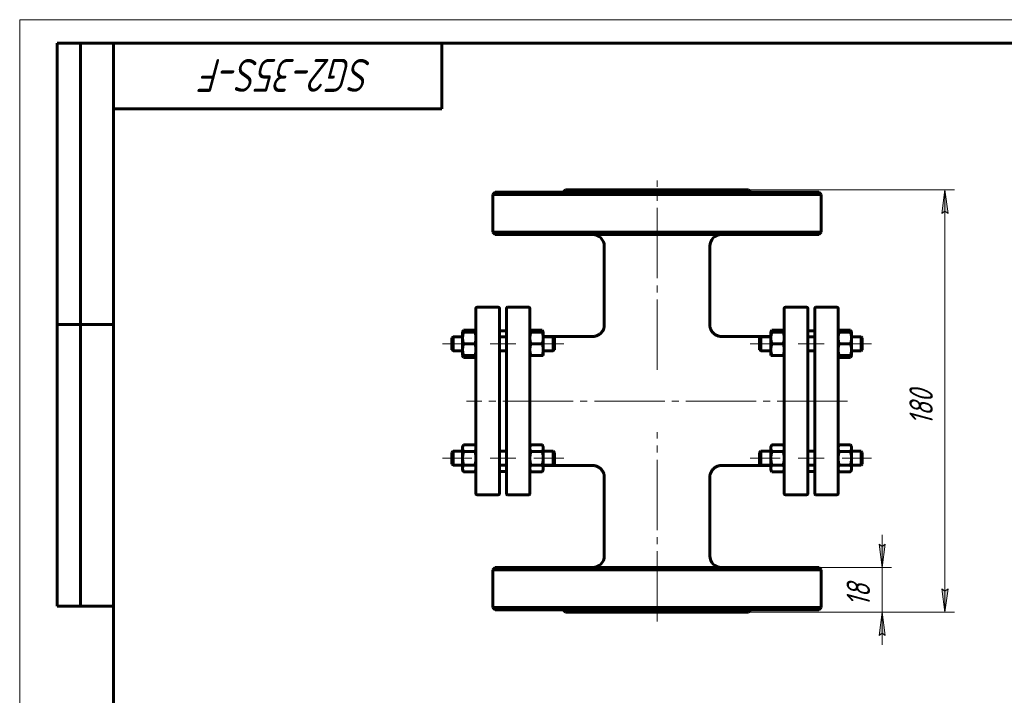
# Model space of a CAD drawing. Header units: millimetres. Extents: x 0 to 420, y 0 to 297.
# Tile 2 of 3: x 0 to 210, y 153 to 297. Entities that reach past the tile are written whole.
import ezdxf

# ---------------------------------------------------------------- set-up
doc = ezdxf.new("R2010")
doc.units = ezdxf.units.MM
for name, pattern in [('K5LT_AXLED', [19.5, 15, -1.5, 1.5, -1.5]), ('K5LT_BASIC', [0]), ('K5LT_THIN', [0])]:
    doc.linetypes.add(name, pattern=pattern)
doc.layers.add('Системный слой', color=7, linetype='Continuous')
doc.layers.add('Системный слой (1)', color=7, linetype='Continuous', true_color=0x6c6c6c)
doc.styles.add('KDIMTEXTSTYLE', font='GOST_AU.SHX', dxfattribs={"width": 0.96, "oblique": 15, "height": 5})
doc.styles.add('KTEXTSTYLE', font='GOST_AU.SHX', dxfattribs={"width": 0.96, "height": 5})
doc.dimstyles.new('KDIMSTYLE (0.50)', dxfattribs={"dimtxt": 5, "dimasz": 1, "dimexe": 2, "dimexo": 0, "dimgap": 1, "dimtad": 1, "dimlfac": 2, "dimtxsty": 'KDIMTEXTSTYLE', "dimsah": 1, "dimcen": 0, "dimdle": 1, "dimadec": 0, "dimazin": 0, "dimtfac": 0.667, "dimtmove": 0, "dimatfit": 3, "dimfxl": 1, "dimtvp": 1, "dimtolj": 1, "dimtzin": 0, "dimarcsym": 0})

# ---------------------------------------------------------------- blocks, each defined once
blk = doc.blocks.new('U0')
at = {"layer": 'Системный слой (1)', "linetype": 'K5LT_BASIC', "lineweight": 60}
for p, q in [((108.91, 230.53), (108.86, 230.4)), ((108.97, 230.65), (108.91, 230.53)), ((109.04, 230.79), (108.97, 230.65))]:
    blk.add_line(p, q, dxfattribs=at)
blk = doc.blocks.new('U1')
at = {"layer": 'Системный слой (1)', "linetype": 'K5LT_BASIC', "lineweight": 60}
for p, q in [((111.51, 230.65), (111.44, 230.79)), ((111.57, 230.53), (111.51, 230.65)), ((111.61, 230.4), (111.57, 230.53))]:
    blk.add_line(p, q, dxfattribs=at)
blk = doc.blocks.new('U2')
at = {"layer": 'Системный слой (1)', "linetype": 'K5LT_BASIC', "lineweight": 60}
for p, q in [((94.51, 225.4), (94.56, 225.28)), ((94.56, 225.28), (94.62, 225.15)), ((94.62, 225.15), (94.69, 225.01))]:
    blk.add_line(p, q, dxfattribs=at)
blk = doc.blocks.new('U3')
at = {"layer": 'Системный слой (1)', "linetype": 'K5LT_BASIC', "lineweight": 60}
for p, q in [((94.56, 230.53), (94.51, 230.4)), ((94.62, 230.65), (94.56, 230.53)), ((94.69, 230.79), (94.62, 230.65))]:
    blk.add_line(p, q, dxfattribs=at)
blk = doc.blocks.new('U4')
at = {"layer": 'Системный слой (1)', "linetype": 'K5LT_BASIC', "lineweight": 60}
for p, q in [((97.09, 225.01), (97.16, 225.15)), ((97.16, 225.15), (97.22, 225.28)), ((97.22, 225.28), (97.26, 225.4))]:
    blk.add_line(p, q, dxfattribs=at)
blk = doc.blocks.new('U5')
at = {"layer": 'Системный слой (1)', "linetype": 'K5LT_BASIC', "lineweight": 60}
for p, q in [((97.16, 230.65), (97.09, 230.79)), ((97.22, 230.53), (97.16, 230.65)), ((97.26, 230.4), (97.22, 230.53))]:
    blk.add_line(p, q, dxfattribs=at)
blk = doc.blocks.new('U6')
at = {"layer": 'Системный слой (1)', "linetype": 'K5LT_BASIC', "lineweight": 60}
for p, q in [((174.66, 230.53), (174.61, 230.4)), ((174.72, 230.65), (174.66, 230.53)), ((174.79, 230.79), (174.72, 230.65))]:
    blk.add_line(p, q, dxfattribs=at)
blk = doc.blocks.new('U7')
at = {"layer": 'Системный слой (1)', "linetype": 'K5LT_BASIC', "lineweight": 60}
for p, q in [((174.61, 225.4), (174.66, 225.28)), ((174.66, 225.28), (174.72, 225.15)), ((174.72, 225.15), (174.79, 225.01))]:
    blk.add_line(p, q, dxfattribs=at)
blk = doc.blocks.new('U8')
at = {"layer": 'Системный слой (1)', "linetype": 'K5LT_BASIC', "lineweight": 60}
for p, q in [((177.19, 225.01), (177.26, 225.15)), ((177.26, 225.15), (177.32, 225.28)), ((177.32, 225.28), (177.36, 225.4))]:
    blk.add_line(p, q, dxfattribs=at)
blk = doc.blocks.new('U9')
at = {"layer": 'Системный слой (1)', "linetype": 'K5LT_BASIC', "lineweight": 60}
for p, q in [((177.26, 230.65), (177.19, 230.79)), ((177.32, 230.53), (177.26, 230.65)), ((177.36, 230.4), (177.32, 230.53))]:
    blk.add_line(p, q, dxfattribs=at)
blk = doc.blocks.new('U10')
at = {"layer": 'Системный слой (1)', "linetype": 'K5LT_BASIC', "lineweight": 60}
for p, q in [((111.66, 201.95), (122.19, 201.95)), ((149.69, 201.95), (160.21, 201.95))]:
    blk.add_line(p, q, dxfattribs=at)
blk = doc.blocks.new('U11')
at = {"layer": 'Системный слой (1)', "linetype": 'K5LT_BASIC', "lineweight": 60}
for p, q in [((160.31, 230.53), (160.26, 230.4)), ((160.37, 230.65), (160.31, 230.53)), ((160.44, 230.79), (160.37, 230.65))]:
    blk.add_line(p, q, dxfattribs=at)
blk = doc.blocks.new('U12')
at = {"layer": 'Системный слой (1)', "linetype": 'K5LT_BASIC', "lineweight": 60}
for p, q in [((162.91, 230.65), (162.84, 230.79)), ((162.97, 230.53), (162.91, 230.65)), ((163.01, 230.4), (162.97, 230.53))]:
    blk.add_line(p, q, dxfattribs=at)
blk = doc.blocks.new('U13')
at = {"layer": 'Системный слой (1)', "linetype": 'K5LT_BASIC', "lineweight": 60}
for p, q in [((111.66, 229.45), (122.19, 229.45)), ((149.69, 229.45), (160.21, 229.45))]:
    blk.add_line(p, q, dxfattribs=at)
blk = doc.blocks.new('D0')
at = {"layer": 'Системный слой (1)'}
for points in [[(198, 255.7), (197.35, 260.7), (196.69, 255.7), (197.35, 256.2)], [(197.35, 170.7), (198, 175.7), (197.35, 175.2), (196.69, 175.7)]]:
    blk.add_hatch(color=256, dxfattribs=at).paths.add_polyline_path(points)
at = {"layer": 'Системный слой (1)', "linetype": 'K5LT_THIN', "lineweight": 18}
for p, q in [((135.94, 260.7), (199.35, 260.7)), ((196.69, 255.7), (197.35, 260.7)), ((197.35, 260.7), (198, 255.7)), ((197.35, 256.2), (196.69, 255.7)), ((198, 255.7), (197.35, 256.2)), ((197.35, 170.7), (196.69, 175.7)), ((196.69, 175.7), (197.35, 175.2)), ((197.35, 175.2), (198, 175.7)), ((198, 175.7), (197.35, 170.7)), ((135.94, 170.7), (199.35, 170.7))]:
    blk.add_line(p, q, dxfattribs=at)
blk.add_wipeout([(196.35, 210.56), (188.96, 210.56), (188.96, 220.44), (196.35, 220.44)]).dxf.layer = 'Системный слой (1)'
blk.add_line((197.35, 260.7), (197.35, 170.7), dxfattribs=at)
at = {"layer": 'Системный слой (1)', "insert": (189.76, 210.56), "char_height": 5, "attachment_point": 1, "rotation": 90, "style": 'KTEXTSTYLE'}
blk.add_mtext('\\H5.0;\\W1.000;\\Q15;\\Q15;\\W0.960;180', dxfattribs=at)
blk = doc.blocks.new('KDIMARROW_01')
at = {"layer": 'Системный слой'}
blk.add_hatch(color=0, dxfattribs=at).paths.add_polyline_path([(0, 0), (-5, 0.66), (-4.5, 0), (-5, -0.66)])
at = {"layer": 'Системный слой', "color": 0, "linetype": 'K5LT_THIN', "lineweight": 18}
for p, q in [((-4.5, 0), (-5, 0.66)), ((-5, 0.66), (0, 0)), ((0, 0), (-5, -0.66)), ((-5, -0.66), (-4.5, 0))]:
    blk.add_line(p, q, dxfattribs=at)
at = {"layer": 'Системный слой (1)', "color": 0, "linetype": 'K5LT_THIN', "lineweight": 18}
blk.add_line((309.85, 215.7), (309.35, 215.7), dxfattribs=at)
blk = doc.blocks.new('D1')
at = {"layer": 'Системный слой (1)'}
for points in [[(183.94, 180.2), (184.6, 185.2), (183.94, 184.7), (183.28, 185.2)], [(184.6, 165.7), (183.94, 170.7), (183.28, 165.7), (183.94, 166.2)]]:
    blk.add_hatch(color=256, dxfattribs=at).paths.add_polyline_path(points)
at = {"layer": 'Системный слой (1)', "linetype": 'K5LT_THIN', "lineweight": 18}
for p, q in [((183.94, 180.2), (183.94, 187.2)), ((183.94, 184.7), (183.28, 185.2)), ((183.28, 185.2), (183.94, 180.2)), ((183.94, 180.2), (184.6, 185.2)), ((184.6, 185.2), (183.94, 184.7)), ((158.56, 180.2), (185.94, 180.2)), ((135.94, 170.7), (185.94, 170.7)), ((183.94, 170.7), (183.28, 165.7)), ((184.6, 165.7), (183.94, 170.7)), ((183.94, 170.7), (183.94, 163.7)), ((183.28, 165.7), (183.94, 166.2)), ((183.94, 166.2), (184.6, 165.7))]:
    blk.add_line(p, q, dxfattribs=at)
blk.add_wipeout([(182.94, 171.9), (175.56, 171.9), (175.56, 178.73), (182.94, 178.73)]).dxf.layer = 'Системный слой (1)'
blk.add_line((183.94, 180.2), (183.94, 170.7), dxfattribs=at)
at = {"layer": 'Системный слой (1)', "insert": (176.36, 171.9), "char_height": 5, "attachment_point": 1, "rotation": 90, "style": 'KTEXTSTYLE'}
blk.add_mtext('\\H5.0;\\W1.000;\\Q15;\\Q15;\\W0.960;18', dxfattribs=at)
blk = doc.blocks.new('U63')
at = {"linetype": 'K5LT_THIN', "lineweight": 18}
for p, q in [((0, 0), (0, 297)), ((0, 297), (420, 297))]:
    blk.add_line(p, q, dxfattribs=at)
at = {"linetype": 'K5LT_BASIC', "lineweight": 60}
for p, q in [((8, 172), (8, 292)), ((20, 292), (8, 292)), ((13, 172), (13, 292)), ((20, 5), (20, 292)), ((20, 292), (415, 292)), ((90, 292), (90, 278)), ((90, 278), (20, 278)), ((20, 232), (8, 232)), ((20, 172), (8, 172))]:
    blk.add_line(p, q, dxfattribs=at)
at = {"insert": (75.17, 281.64), "char_height": 7, "attachment_point": 1, "rotation": 180, "style": 'KTEXTSTYLE'}
blk.add_mtext('\\H5.0;\\W1.000;\\Q15;\\Q15;\\W0.960;\\H7.00;SG2-35S-F', dxfattribs=at)

msp = doc.modelspace()

# ---------------------------------------------------------------- linework, layer by layer
at = {"layer": 'Системный слой (1)', "linetype": 'K5LT_BASIC', "lineweight": 60}
for p, q in [((116.439, 260.7041), (115.939, 260.2041)), ((116.439, 260.7041), (155.439, 260.7041)), ((155.439, 260.7041), (155.939, 260.2041)), ((101.439, 260.2041), (100.939, 259.7041)), ((100.939, 259.7041), (170.939, 259.7041)), ((100.939, 251.7041), (100.939, 259.7041)), ((170.439, 260.2041), (101.439, 260.2041)), ((170.439, 260.2041), (170.939, 259.7041)), ((170.939, 251.7041), (170.939, 259.7041)), ((101.439, 251.2041), (100.939, 251.7041)), ((170.939, 251.7041), (100.939, 251.7041)), ((101.439, 251.2041), (170.439, 251.2041)), ((170.439, 251.2041), (170.939, 251.7041)), ((124.6897, 231.9532), (124.689, 248.7041)), ((147.1886, 231.9531), (147.189, 248.7041)), ((97.314, 229.6694), (97.314, 235.4541)), ((97.564, 235.7041), (102.064, 235.7041)), ((102.314, 235.4541), (102.314, 195.9541)), ((103.814, 195.9541), (103.814, 235.4541)), ((108.564, 235.7041), (104.064, 235.7041)), ((108.814, 235.4541), (108.814, 229.6694)), ((163.064, 235.4541), (163.064, 229.6694)), ((167.814, 235.7041), (163.314, 235.7041)), ((168.064, 195.9541), (168.064, 235.4541)), ((169.564, 235.4541), (169.564, 195.9541)), ((169.814, 235.7041), (174.314, 235.7041)), ((174.564, 229.6694), (174.564, 235.4541)), ((147.1882, 231.9532), (147.1882, 231.9532)), ((92.189, 229.1517), (92.439, 229.4017)), ((92.189, 226.6517), (92.189, 229.1517)), ((92.439, 229.4017), (92.439, 226.4017)), ((92.439, 229.4017), (94.464, 229.4017)), ((94.464, 230.4017), (94.6873, 230.7884)), ((94.464, 229.1517), (94.464, 230.4017)), ((94.464, 230.4017), (94.6873, 230.4017)), ((94.464, 226.6517), (94.464, 229.1517)), ((94.6873, 230.7884), (97.0907, 230.7884)), ((94.6873, 230.4017), (97.0907, 230.4017)), ((97.314, 230.4017), (97.0907, 230.7884)), ((97.0907, 230.4017), (97.314, 230.4017)), ((97.314, 201.7387), (97.314, 229.6694)), ((102.314, 230.7041), (103.814, 230.7041)), ((102.314, 229.4017), (103.814, 229.4017)), ((108.814, 230.4017), (109.0373, 230.7884)), ((108.814, 230.4017), (109.0373, 230.4017)), ((108.814, 229.6694), (108.814, 201.7387)), ((109.0373, 230.7884), (111.4407, 230.7884)), ((109.0373, 230.4017), (111.4407, 230.4017)), ((111.664, 230.4017), (111.4407, 230.7884)), ((111.4407, 230.4017), (111.664, 230.4017)), ((111.664, 230.4017), (111.664, 229.1517)), ((111.664, 229.4017), (113.814, 229.4017)), ((111.664, 229.1517), (111.664, 226.6517)), ((114.064, 229.1517), (113.814, 229.4017)), ((113.814, 226.4017), (113.814, 229.4017)), ((114.064, 229.1517), (114.064, 226.6517)), ((122.1898, 229.4533), (122.1899, 229.4533)), ((149.6881, 229.4533), (149.6881, 229.4533)), ((157.814, 229.1517), (158.064, 229.4017)), ((157.814, 229.1517), (157.814, 226.6517)), ((158.064, 226.4017), (158.064, 229.4017)), ((158.064, 229.4017), (160.214, 229.4017)), ((160.214, 230.4017), (160.4373, 230.7884)), ((160.214, 229.1517), (160.214, 230.4017)), ((160.214, 230.4017), (160.4373, 230.4017)), ((160.214, 226.6517), (160.214, 229.1517)), ((160.4373, 230.7884), (162.8407, 230.7884)), ((160.4373, 230.4017), (162.8407, 230.4017)), ((163.064, 230.4017), (162.8407, 230.7884)), ((162.8407, 230.4017), (163.064, 230.4017)), ((163.064, 229.6694), (163.064, 201.7387)), ((168.064, 230.7041), (169.564, 230.7041)), ((168.064, 229.4017), (169.564, 229.4017)), ((174.564, 230.4017), (174.7873, 230.7884)), ((174.564, 230.4017), (174.7873, 230.4017)), ((174.564, 201.7387), (174.564, 229.6694)), ((174.7873, 230.7884), (177.1907, 230.7884)), ((174.7873, 230.4017), (177.1907, 230.4017)), ((177.414, 230.4017), (177.1907, 230.7884)), ((177.1907, 230.4017), (177.414, 230.4017)), ((177.414, 230.4017), (177.414, 229.1517)), ((177.414, 229.4017), (179.439, 229.4017)), ((177.414, 229.1517), (177.414, 226.6517)), ((179.439, 229.4017), (179.439, 226.4017)), ((179.689, 229.1517), (179.439, 229.4017)), ((179.689, 226.6517), (179.689, 229.1517)), ((94.6873, 227.9017), (97.0907, 227.9017)), ((109.0373, 227.9017), (111.4407, 227.9017)), ((160.4373, 227.9017), (162.8407, 227.9017)), ((174.7873, 227.9017), (177.1907, 227.9017)), ((92.189, 226.6517), (92.439, 226.4017)), ((92.439, 226.4017), (94.464, 226.4017)), ((94.464, 225.4017), (94.464, 226.6517)), ((94.6873, 225.4017), (94.464, 225.4017)), ((94.464, 225.4017), (94.6873, 225.0149)), ((94.6873, 225.4017), (97.0907, 225.4017)), ((94.6873, 225.0149), (97.0907, 225.0149)), ((97.314, 225.4017), (97.0907, 225.4017)), ((97.314, 225.4017), (97.0907, 225.0149)), ((102.314, 226.4017), (103.814, 226.4017)), ((109.0373, 225.4017), (108.814, 225.4017)), ((109.0373, 225.4017), (111.4407, 225.4017)), ((111.664, 225.4017), (111.4407, 225.4017)), ((111.664, 226.6517), (111.664, 225.4017)), ((111.664, 226.4017), (113.814, 226.4017)), ((114.064, 226.6517), (113.814, 226.4017)), ((157.814, 226.6517), (158.064, 226.4017)), ((158.064, 226.4017), (160.214, 226.4017)), ((160.214, 225.4017), (160.214, 226.6517)), ((160.4373, 225.4017), (160.214, 225.4017)), ((160.4373, 225.4017), (162.8407, 225.4017)), ((163.064, 225.4017), (162.8407, 225.4017)), ((168.064, 226.4017), (169.564, 226.4017)), ((174.564, 225.4017), (174.7873, 225.0149)), ((174.7873, 225.4017), (174.564, 225.4017)), ((174.7873, 225.4017), (177.1907, 225.4017)), ((174.7873, 225.0149), (177.1907, 225.0149)), ((177.414, 225.4017), (177.1907, 225.0149)), ((177.414, 225.4017), (177.1907, 225.4017)), ((177.414, 226.6517), (177.414, 225.4017)), ((177.414, 226.4017), (179.439, 226.4017)), ((179.689, 226.6517), (179.439, 226.4017)), ((94.464, 206.0065), (94.6873, 206.3932)), ((94.464, 205.6715), (94.464, 206.0065)), ((94.6873, 206.3932), (97.0907, 206.3932)), ((97.314, 206.0065), (97.0907, 206.3932)), ((108.814, 206.0065), (109.0373, 206.3932)), ((109.0373, 206.3932), (111.4407, 206.3932)), ((111.664, 206.0065), (111.4407, 206.3932)), ((111.664, 206.0065), (111.664, 205.6715)), ((160.214, 206.0065), (160.4373, 206.3932)), ((160.214, 205.6715), (160.214, 206.0065)), ((160.4373, 206.3932), (162.8407, 206.3932)), ((163.064, 206.0065), (162.8407, 206.3932)), ((174.564, 206.0065), (174.7873, 206.3932)), ((174.7873, 206.3932), (177.1907, 206.3932)), ((177.414, 206.0065), (177.1907, 206.3932)), ((177.414, 206.0065), (177.414, 205.6715)), ((92.189, 204.7565), (92.439, 205.0065)), ((92.189, 202.2565), (92.189, 204.7565)), ((92.439, 205.0065), (92.439, 202.0065)), ((92.439, 205.0065), (94.464, 205.0065)), ((94.464, 203.5065), (94.464, 205.6715)), ((94.6873, 204.9499), (97.0907, 204.9499)), ((102.314, 205.0065), (103.814, 205.0065)), ((109.0373, 204.9499), (111.4407, 204.9499)), ((111.664, 205.6715), (111.664, 203.5065)), ((111.664, 205.0065), (113.814, 205.0065)), ((114.064, 204.7565), (113.814, 205.0065)), ((113.814, 202.0065), (113.814, 205.0065)), ((114.064, 204.7565), (114.064, 202.2565)), ((157.814, 204.7565), (158.064, 205.0065)), ((157.814, 204.7565), (157.814, 202.2565)), ((158.064, 205.0065), (160.214, 205.0065)), ((158.064, 202.0065), (158.064, 205.0065)), ((160.214, 203.5065), (160.214, 205.6715)), ((160.4373, 204.9499), (162.8407, 204.9499)), ((168.064, 205.0065), (169.564, 205.0065)), ((174.7873, 204.9499), (177.1907, 204.9499)), ((177.414, 205.6715), (177.414, 203.5065)), ((177.414, 205.0065), (179.439, 205.0065)), ((179.439, 205.0065), (179.439, 202.0065)), ((179.689, 204.7565), (179.439, 205.0065)), ((179.689, 202.2565), (179.689, 204.7565)), ((92.189, 202.2565), (92.439, 202.0065)), ((92.439, 202.0065), (94.464, 202.0065)), ((94.464, 201.3414), (94.464, 203.5065)), ((94.6873, 202.0631), (97.0907, 202.0631)), ((97.314, 195.9541), (97.314, 201.7387)), ((102.314, 202.0065), (103.814, 202.0065)), ((108.814, 201.7387), (108.814, 195.9541)), ((109.0373, 202.0631), (111.4407, 202.0631)), ((111.664, 203.5065), (111.664, 201.3414)), ((111.664, 202.0065), (113.814, 202.0065)), ((114.064, 202.2565), (113.814, 202.0065)), ((122.1893, 201.9544), (122.1893, 201.9544)), ((149.6886, 201.9544), (149.6886, 201.9544)), ((157.814, 202.2565), (158.064, 202.0065)), ((158.064, 202.0065), (160.214, 202.0065)), ((160.214, 201.3414), (160.214, 203.5065)), ((160.4373, 202.0631), (162.8407, 202.0631)), ((163.064, 201.7387), (163.064, 195.9541)), ((168.064, 202.0065), (169.564, 202.0065)), ((174.564, 195.9541), (174.564, 201.7387)), ((174.7873, 202.0631), (177.1907, 202.0631)), ((177.414, 203.5065), (177.414, 201.3414)), ((177.414, 202.0065), (179.439, 202.0065)), ((179.689, 202.2565), (179.439, 202.0065)), ((94.464, 201.0065), (94.464, 201.3414)), ((94.464, 201.0065), (94.6873, 200.6197)), ((94.6873, 200.6197), (97.0907, 200.6197)), ((97.314, 201.0065), (97.0907, 200.6197)), ((102.314, 200.7041), (103.814, 200.7041)), ((108.814, 201.0065), (109.0373, 200.6197)), ((109.0373, 200.6197), (111.4407, 200.6197)), ((111.664, 201.0065), (111.4407, 200.6197)), ((111.664, 201.3414), (111.664, 201.0065)), ((160.214, 201.0065), (160.214, 201.3414)), ((160.214, 201.0065), (160.4373, 200.6197)), ((160.4373, 200.6197), (162.8407, 200.6197)), ((163.064, 201.0065), (162.8407, 200.6197)), ((168.064, 200.7041), (169.564, 200.7041)), ((174.564, 201.0065), (174.7873, 200.6197)), ((174.7873, 200.6197), (177.1907, 200.6197)), ((177.414, 201.0065), (177.1907, 200.6197)), ((177.414, 201.3414), (177.414, 201.0065)), ((124.689, 182.7041), (124.6893, 199.4545)), ((147.1887, 199.4545), (147.1887, 199.4545)), ((147.189, 182.7041), (147.1888, 199.4545)), ((97.564, 195.7041), (102.064, 195.7041)), ((108.564, 195.7041), (104.064, 195.7041)), ((167.814, 195.7041), (163.314, 195.7041)), ((169.814, 195.7041), (174.314, 195.7041)), ((101.439, 180.2041), (100.939, 179.7041)), ((100.939, 171.7041), (100.939, 179.7041)), ((100.939, 179.7041), (170.939, 179.7041)), ((170.439, 180.2041), (101.439, 180.2041)), ((170.439, 180.2041), (170.939, 179.7041)), ((170.939, 171.7041), (170.939, 179.7041)), ((101.439, 171.2041), (100.939, 171.7041)), ((170.939, 171.7041), (100.939, 171.7041)), ((101.439, 171.2041), (170.439, 171.2041)), ((116.439, 170.7041), (115.939, 171.2041)), ((116.439, 170.7041), (155.439, 170.7041)), ((155.439, 170.7041), (155.939, 171.2041)), ((170.439, 171.2041), (170.939, 171.7041))]:
    msp.add_line(p, q, dxfattribs=at)
at = {"layer": 'Системный слой (1)', "linetype": 'K5LT_AXLED', "lineweight": 18}
for p, q in [((96.464, 227.9017), (90.189, 227.9017)), ((105.814, 227.9017), (100.314, 227.9017)), ((116.064, 227.9017), (109.664, 227.9017)), ((96.464, 203.5065), (90.189, 203.5065)), ((105.814, 203.5065), (100.314, 203.5065)), ((116.064, 203.5065), (109.664, 203.5065))]:
    msp.add_line(p, q, dxfattribs=at)
at = {"layer": 'Системный слой (1)', "linetype": 'K5LT_BASIC', "lineweight": 60}
for centre, radius, start, end in [((122.189, 248.7041), 2.5, 0, 90), ((149.689, 248.7041), 2.5, 90, 180), ((97.564, 235.4541), 0.25, 90, 180), ((102.064, 235.4541), 0.25, 0, 90), ((104.064, 235.4541), 0.25, 90, 180), ((108.564, 235.4541), 0.25, 0, 90), ((163.314, 235.4541), 0.25, 90, 180), ((167.814, 235.4541), 0.25, 0, 90), ((169.814, 235.4541), 0.25, 90, 180), ((174.314, 235.4541), 0.25, 0, 90), ((109.814, 230.4541), 1, 180, 183.004135), ((162.064, 230.4541), 1, 356.995865, 0), ((109.814, 200.9541), 1, 177.121264, 180), ((162.064, 200.9541), 1, 0, 2.878736), ((97.564, 195.9541), 0.25, 180, 270), ((102.064, 195.9541), 0.25, 270, 0), ((104.064, 195.9541), 0.25, 180, 270), ((108.564, 195.9541), 0.25, 270, 0), ((163.314, 195.9541), 0.25, 180, 270), ((167.814, 195.9541), 0.25, 270, 0), ((169.814, 195.9541), 0.25, 180, 270), ((174.314, 195.9541), 0.25, 270, 0), ((122.189, 182.7041), 2.5, 270, 0), ((149.689, 182.7041), 2.5, 180, 270)]:
    msp.add_arc(centre, radius, start, end, dxfattribs=at)
for points, knots in [([(124.6897, 231.9532), (124.6897, 231.9524), (124.6897, 231.9516), (124.6897, 231.9497), (124.6897, 231.9486), (124.6897, 231.9455), (124.6897, 231.9435), (124.6896, 231.9376), (124.6896, 231.9337), (124.6895, 231.9223), (124.6894, 231.9148), (124.689, 231.8925), (124.6885, 231.8778), (124.6869, 231.8344), (124.6854, 231.8058), (124.6793, 231.7214), (124.6734, 231.6658), (124.6506, 231.5027), (124.6286, 231.3959), (124.5707, 231.1856), (124.5348, 231.0822), (124.4505, 230.8824), (124.4022, 230.7861), (124.2933, 230.5999), (124.2327, 230.5101), (124.0997, 230.3381), (124.0271, 230.2559), (123.8728, 230.1027), (123.7911, 230.0315), (123.6222, 229.9031), (123.5353, 229.8454), (123.3491, 229.7377), (123.2492, 229.6884), (123.0427, 229.6028), (122.936, 229.5666), (122.7193, 229.5088), (122.6092, 229.4871), (122.396, 229.4599), (122.293, 229.4533), (122.1898, 229.4533)], [0, 0, 0, 0, 0.01125435, 0.01125435, 0.02813586, 0.02813586, 0.05908531, 0.05908531, 0.11817063, 0.11817063, 0.23352767, 0.23352767, 0.45861458, 0.45861458, 0.89753409, 0.89753409, 1.75286451, 1.75286451, 3.41610242, 3.41610242, 5.08600319, 5.08600319, 6.72987297, 6.72987297, 8.38227993, 8.38227993, 10.05362707, 10.05362707, 11.70592271, 11.70592271, 13.29669371, 13.29669371, 14.99445878, 14.99445878, 16.71348828, 16.71348828, 18.4224436, 18.4224436, 19.99929669, 19.99929669, 19.99929669, 19.99929669]), ([(147.1882, 231.9532), (147.1882, 231.9524), (147.1882, 231.9516), (147.1882, 231.9497), (147.1882, 231.9486), (147.1882, 231.9455), (147.1883, 231.9435), (147.1883, 231.9376), (147.1883, 231.9337), (147.1884, 231.9223), (147.1885, 231.9148), (147.189, 231.8925), (147.1894, 231.8778), (147.191, 231.8344), (147.1925, 231.8058), (147.1986, 231.7214), (147.2045, 231.6658), (147.2273, 231.5027), (147.2493, 231.3959), (147.3072, 231.1856), (147.3431, 231.0822), (147.4274, 230.8824), (147.4757, 230.7861), (147.5846, 230.5999), (147.6452, 230.5101), (147.7783, 230.3381), (147.8508, 230.2559), (148.0051, 230.1027), (148.0868, 230.0315), (148.2557, 229.9031), (148.3426, 229.8454), (148.5289, 229.7377), (148.6287, 229.6884), (148.8352, 229.6028), (148.9419, 229.5666), (149.1587, 229.5088), (149.2687, 229.4871), (149.4819, 229.4599), (149.5849, 229.4533), (149.6881, 229.4533)], [0, 0, 0, 0, 0.01125435, 0.01125435, 0.02813586, 0.02813586, 0.05908531, 0.05908531, 0.11817063, 0.11817063, 0.23352767, 0.23352767, 0.45861458, 0.45861458, 0.89753408, 0.89753408, 1.75286451, 1.75286451, 3.41610242, 3.41610242, 5.08600319, 5.08600319, 6.72987297, 6.72987297, 8.38227992, 8.38227992, 10.05362707, 10.05362707, 11.7059227, 11.7059227, 13.2966937, 13.2966937, 14.99445877, 14.99445877, 16.71348827, 16.71348827, 18.42244359, 18.42244359, 19.99929669, 19.99929669, 19.99929669, 19.99929669]), ([(124.6893, 199.4545), (124.6892, 199.4552), (124.6892, 199.4561), (124.6892, 199.4579), (124.6892, 199.459), (124.6892, 199.4622), (124.6892, 199.4642), (124.6892, 199.4701), (124.6892, 199.4739), (124.6891, 199.4853), (124.689, 199.4929), (124.6885, 199.5151), (124.6881, 199.5298), (124.6865, 199.5732), (124.685, 199.6019), (124.679, 199.6863), (124.6731, 199.7419), (124.6503, 199.9051), (124.6283, 200.0118), (124.5705, 200.2221), (124.5346, 200.3256), (124.4504, 200.5254), (124.4021, 200.6217), (124.2933, 200.8079), (124.2327, 200.8976), (124.0997, 201.0696), (124.0272, 201.1518), (123.8817, 201.2963), (123.8098, 201.3599), (123.6527, 201.4832), (123.5668, 201.5421), (123.3826, 201.6523), (123.2838, 201.7029), (123.0789, 201.7915), (122.9728, 201.8293), (122.7569, 201.8904), (122.647, 201.9138), (122.4212, 201.9461), (122.3053, 201.9545), (122.1893, 201.9544)], [0, 0, 0, 0, 0.01125513, 0.01125513, 0.02813784, 0.02813784, 0.05908946, 0.05908946, 0.11817891, 0.11817891, 0.23354404, 0.23354404, 0.45864674, 0.45864674, 0.89759702, 0.89759702, 1.75298742, 1.75298742, 3.41622634, 3.41622634, 5.0859343, 5.0859343, 6.72924532, 6.72924532, 8.38089635, 8.38089635, 10.05131734, 10.05131734, 11.5154446, 11.5154446, 13.10334685, 13.10334685, 14.79600296, 14.79600296, 16.51377956, 16.51377956, 18.22581588, 18.22581588, 19.99929658, 19.99929658, 19.99929658, 19.99929658]), ([(147.1887, 199.4545), (147.1887, 199.4552), (147.1887, 199.4561), (147.1887, 199.4579), (147.1887, 199.459), (147.1887, 199.4622), (147.1887, 199.4642), (147.1887, 199.4701), (147.1887, 199.4739), (147.1889, 199.4853), (147.189, 199.4929), (147.1894, 199.5151), (147.1898, 199.5298), (147.1914, 199.5732), (147.1929, 199.6019), (147.199, 199.6863), (147.2048, 199.7419), (147.2276, 199.9051), (147.2496, 200.0118), (147.3075, 200.2221), (147.3433, 200.3256), (147.4275, 200.5254), (147.4758, 200.6217), (147.5847, 200.8079), (147.6452, 200.8976), (147.7782, 201.0696), (147.8507, 201.1518), (147.9962, 201.2963), (148.0681, 201.3599), (148.2253, 201.4832), (148.3111, 201.5421), (148.4953, 201.6523), (148.5941, 201.7029), (148.799, 201.7915), (148.9051, 201.8293), (149.1211, 201.8904), (149.2309, 201.9138), (149.4567, 201.9461), (149.5726, 201.9545), (149.6886, 201.9544)], [0, 0, 0, 0, 0.01125513, 0.01125513, 0.02813784, 0.02813784, 0.05908946, 0.05908946, 0.11817891, 0.11817891, 0.23354404, 0.23354404, 0.45864674, 0.45864674, 0.89759702, 0.89759702, 1.75298742, 1.75298742, 3.41622635, 3.41622635, 5.08593431, 5.08593431, 6.72924533, 6.72924533, 8.38089637, 8.38089637, 10.05131736, 10.05131736, 11.51544458, 11.51544458, 13.10334684, 13.10334684, 14.79600295, 14.79600295, 16.51377955, 16.51377955, 18.22581588, 18.22581588, 19.99929658, 19.99929658, 19.99929658, 19.99929658])]:
    msp.add_open_spline(points, degree=3, knots=knots, dxfattribs=at)
for points in [[(94.6873, 230.4017), (94.464, 229.7318), (94.464, 229.1517)], [(94.464, 229.1517), (94.464, 228.5715), (94.6873, 227.9017)], [(97.314, 229.1517), (97.314, 229.7318), (97.0907, 230.4017)], [(97.0907, 227.9017), (97.314, 228.5715), (97.314, 229.1517)], [(109.0373, 230.4017), (108.814, 229.7318), (108.814, 229.1517)], [(108.814, 229.1517), (108.814, 228.5715), (109.0373, 227.9017)], [(111.664, 229.1517), (111.664, 229.7318), (111.4407, 230.4017)], [(111.4407, 227.9017), (111.664, 228.5715), (111.664, 229.1517)], [(160.4373, 230.4017), (160.214, 229.7318), (160.214, 229.1517)], [(160.214, 229.1517), (160.214, 228.5715), (160.4373, 227.9017)], [(163.064, 229.1517), (163.064, 229.7318), (162.8407, 230.4017)], [(162.8407, 227.9017), (163.064, 228.5715), (163.064, 229.1517)], [(174.7873, 230.4017), (174.564, 229.7318), (174.564, 229.1517)], [(174.564, 229.1517), (174.564, 228.5715), (174.7873, 227.9017)], [(177.414, 229.1517), (177.414, 229.7318), (177.1907, 230.4017)], [(177.1907, 227.9017), (177.414, 228.5715), (177.414, 229.1517)], [(94.6873, 227.9017), (94.464, 227.2318), (94.464, 226.6517)], [(97.314, 226.6517), (97.314, 227.2318), (97.0907, 227.9017)], [(109.0373, 227.9017), (108.814, 227.2318), (108.814, 226.6517)], [(111.664, 226.6517), (111.664, 227.2318), (111.4407, 227.9017)], [(160.4373, 227.9017), (160.214, 227.2318), (160.214, 226.6517)], [(163.064, 226.6517), (163.064, 227.2318), (162.8407, 227.9017)], [(174.7873, 227.9017), (174.564, 227.2318), (174.564, 226.6517)], [(177.414, 226.6517), (177.414, 227.2318), (177.1907, 227.9017)], [(94.464, 226.6517), (94.464, 226.0715), (94.6873, 225.4017)], [(97.0907, 225.4017), (97.314, 226.0715), (97.314, 226.6517)], [(108.814, 226.6517), (108.814, 226.0715), (109.0373, 225.4017)], [(111.4407, 225.4017), (111.664, 226.0715), (111.664, 226.6517)], [(160.214, 226.6517), (160.214, 226.0715), (160.4373, 225.4017)], [(162.8407, 225.4017), (163.064, 226.0715), (163.064, 226.6517)], [(174.564, 226.6517), (174.564, 226.0715), (174.7873, 225.4017)], [(177.1907, 225.4017), (177.414, 226.0715), (177.414, 226.6517)], [(94.6873, 206.3932), (94.464, 206.0065), (94.464, 205.6715)], [(97.314, 205.6715), (97.314, 206.0065), (97.0907, 206.3932)], [(109.0373, 206.3932), (108.814, 206.0065), (108.814, 205.6715)], [(111.664, 205.6715), (111.664, 206.0065), (111.4407, 206.3932)], [(160.4373, 206.3932), (160.214, 206.0065), (160.214, 205.6715)], [(163.064, 205.6715), (163.064, 206.0065), (162.8407, 206.3932)], [(174.7873, 206.3932), (174.564, 206.0065), (174.564, 205.6715)], [(177.414, 205.6715), (177.414, 206.0065), (177.1907, 206.3932)], [(94.464, 205.6715), (94.464, 205.3366), (94.6873, 204.9499)], [(94.6873, 204.9499), (94.464, 204.1764), (94.464, 203.5065)], [(97.0907, 204.9499), (97.314, 205.3366), (97.314, 205.6715)], [(97.314, 203.5065), (97.314, 204.1764), (97.0907, 204.9499)], [(108.814, 205.6715), (108.814, 205.3366), (109.0373, 204.9499)], [(109.0373, 204.9499), (108.814, 204.1764), (108.814, 203.5065)], [(111.4407, 204.9499), (111.664, 205.3366), (111.664, 205.6715)], [(111.664, 203.5065), (111.664, 204.1764), (111.4407, 204.9499)], [(160.214, 205.6715), (160.214, 205.3366), (160.4373, 204.9499)], [(160.4373, 204.9499), (160.214, 204.1764), (160.214, 203.5065)], [(162.8407, 204.9499), (163.064, 205.3366), (163.064, 205.6715)], [(163.064, 203.5065), (163.064, 204.1764), (162.8407, 204.9499)], [(174.564, 205.6715), (174.564, 205.3366), (174.7873, 204.9499)], [(174.7873, 204.9499), (174.564, 204.1764), (174.564, 203.5065)], [(177.1907, 204.9499), (177.414, 205.3366), (177.414, 205.6715)], [(177.414, 203.5065), (177.414, 204.1764), (177.1907, 204.9499)], [(94.464, 203.5065), (94.464, 202.8366), (94.6873, 202.0631)], [(94.6873, 202.0631), (94.464, 201.6764), (94.464, 201.3414)], [(97.0907, 202.0631), (97.314, 202.8366), (97.314, 203.5065)], [(97.314, 201.3414), (97.314, 201.6764), (97.0907, 202.0631)], [(108.814, 203.5065), (108.814, 202.8366), (109.0373, 202.0631)], [(109.0373, 202.0631), (108.814, 201.6764), (108.814, 201.3414)], [(111.4407, 202.0631), (111.664, 202.8366), (111.664, 203.5065)], [(111.664, 201.3414), (111.664, 201.6764), (111.4407, 202.0631)], [(160.214, 203.5065), (160.214, 202.8366), (160.4373, 202.0631)], [(160.4373, 202.0631), (160.214, 201.6764), (160.214, 201.3414)], [(162.8407, 202.0631), (163.064, 202.8366), (163.064, 203.5065)], [(163.064, 201.3414), (163.064, 201.6764), (162.8407, 202.0631)], [(174.564, 203.5065), (174.564, 202.8366), (174.7873, 202.0631)], [(174.7873, 202.0631), (174.564, 201.6764), (174.564, 201.3414)], [(177.1907, 202.0631), (177.414, 202.8366), (177.414, 203.5065)], [(177.414, 201.3414), (177.414, 201.6764), (177.1907, 202.0631)], [(94.464, 201.3414), (94.464, 201.0065), (94.6873, 200.6197)], [(97.0907, 200.6197), (97.314, 201.0065), (97.314, 201.3414)], [(108.814, 201.3414), (108.814, 201.0065), (109.0373, 200.6197)], [(111.4407, 200.6197), (111.664, 201.0065), (111.664, 201.3414)], [(160.214, 201.3414), (160.214, 201.0065), (160.4373, 200.6197)], [(162.8407, 200.6197), (163.064, 201.0065), (163.064, 201.3414)], [(174.564, 201.3414), (174.564, 201.0065), (174.7873, 200.6197)], [(177.1907, 200.6197), (177.414, 201.0065), (177.414, 201.3414)]]:
    msp.add_rational_spline(points, [1, 1.0379548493, 1], degree=2, dxfattribs=at)

# ---------------------------------------------------------------- block references
at = {"layer": 'Системный слой (1)'}
for name in ['U3', 'U5', 'U0', 'U1', 'U13', 'U11', 'U12', 'U6', 'U9', 'U2', 'U4', 'U7', 'U8', 'U10']:
    msp.add_blockref(name, (0, 0), dxfattribs=at)

# ---------------------------------------------------------------- next in the draw order: dimensions: what is measured, and where the dimension line sits
dim = msp.add_linear_dim(base=(197.3459, 260.7041), p1=(135.939, 170.7041), p2=(135.939, 260.7041), angle=90, dimstyle='KDIMSTYLE (0.50)', override={"dimexo": 0, "dimpost": '\\H5.0;\\W0.960;\\Q15;<>', "dimblk1": 'KDIMARROW_01', "dimblk2": 'KDIMARROW_01', "dimse1": 0, "dimse2": 0, "dimtol": 1, "dimtp": 0, "dimtm": 0, "dimtdec": 5, "dimtolj": 1}, dxfattribs=at)
dim.commit()
dim.dimension.update_dxf_attribs({"geometry": 'D0', "text_midpoint": (197.3459, 215.7041), "dimtype": 160})

# ---------------------------------------------------------------- next in the draw order: linework, layer by layer
at = {"layer": 'Системный слой (1)', "linetype": 'K5LT_AXLED', "lineweight": 18}
for p, q in [((135.939, 222.3643), (135.939, 262.7041)), ((162.214, 227.9017), (155.814, 227.9017)), ((171.564, 227.9017), (166.064, 227.9017)), ((181.689, 227.9017), (175.414, 227.9017)), ((176.564, 215.7041), (95.314, 215.7041)), ((162.214, 203.5065), (155.814, 203.5065)), ((171.564, 203.5065), (166.064, 203.5065)), ((181.689, 203.5065), (175.414, 203.5065))]:
    msp.add_line(p, q, dxfattribs=at)

# ---------------------------------------------------------------- next in the draw order: dimensions: what is measured, and where the dimension line sits
at = {"layer": 'Системный слой (1)'}
dim = msp.add_linear_dim(base=(183.9425, 180.2041), p1=(135.939, 170.7041), p2=(158.5635, 180.2041), angle=90, text='\\H5.0;\\W0.960;\\Q15;\\H5.0;\\W0.960;\\Q15;\\Q15;18', dimstyle='KDIMSTYLE (0.50)', override={"dimexo": 0, "dimblk1": 'KDIMARROW_01', "dimblk2": 'KDIMARROW_01', "dimse1": 0, "dimse2": 0, "dimtolj": 1}, dxfattribs=at)
dim.commit()
dim.dimension.update_dxf_attribs({"geometry": 'D1', "text_midpoint": (183.9425, 175.4541), "dimtype": 160})

# ---------------------------------------------------------------- next in the draw order: linework, layer by layer
at = {"layer": 'Системный слой (1)', "linetype": 'K5LT_AXLED', "lineweight": 18}
msp.add_line((135.939, 168.7041), (135.939, 209.0438), dxfattribs=at)

# ---------------------------------------------------------------- next in the draw order: block references
msp.add_blockref('U63', (0, 0))

doc.saveas('drawing.dxf')
